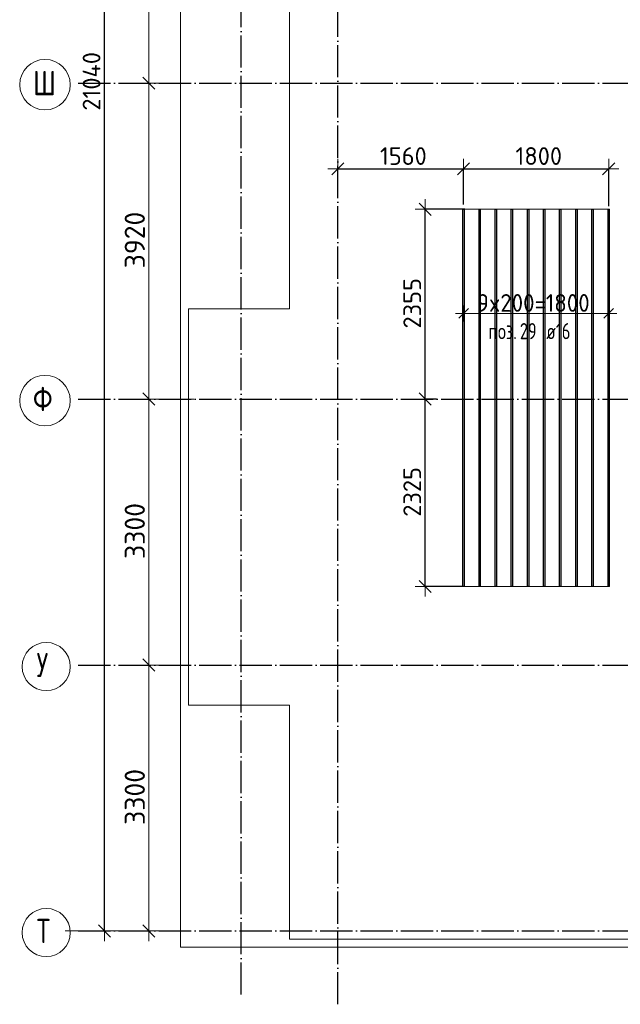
# Model space of a CAD drawing. Header units: millimetres. Extents: x -3725 to 93325, y -74170 to 82591.
# Tile 1 of 133: x 27255 to 34702, y -74170 to -61953. Entities that reach past the tile are written whole.
import ezdxf

# ---------------------------------------------------------------- set-up
doc = ezdxf.new("R2010")
doc.units = ezdxf.units.MM
doc.header["$PDMODE"] = 65
for name, pattern in [('______11', [500, 400, -50, 0, -50]), ('______3', [500, 400, -100]), ('______5', [1100, 800, -100, 100, -100])]:
    doc.linetypes.add(name, pattern=pattern)
for name, color, linetype, lineweight in [('Standard', 7, 'Continuous', 25), ('Балка_ общее', 7, '______3', 13), ('Размерная линия_ общее', 7, 'Continuous', 13), ('Фундамент (1)', 7, 'Continuous', 35)]:
    doc.layers.add(name, color=color, linetype=linetype, lineweight=lineweight)
doc.layers.add('Арм.стержн.Доп. Арм. верхн.зоны У', color=7, linetype='Continuous', lineweight=35, true_color=0x739641)
doc.layers.add('Осевая линия_ общее', color=7, linetype='______5', lineweight=13, true_color=0xa0a0a0)
doc.styles.add('ISOCPEUR', font='ISOCPEUR')
doc.dimstyles.new('DIMSTYLE_18', dxfattribs={"dimtxt": 220, "dimasz": 250, "dimexe": 0, "dimexo": 0, "dimgap": 110, "dimtad": 2, "dimdec": 0, "dimrnd": 1, "dimzin": 12, "dimdsep": 46, "dimtxsty": 'ISOCPEUR', "dimblk1": 'ALL_ML_STRICH', "dimblk2": 'ALL_ML_STRICH', "dimsah": 1, "dimcen": 0, "dimclrd": 7, "dimclre": 256, "dimclrt": 7, "dimadec": 0, "dimazin": 0, "dimtfac": 1, "dimtdec": 0, "dimtix": 1, "dimtmove": 2, "dimatfit": 3, "dimfxl": 0, "dimtzin": 0, "dimlwd": 0, "dimlwe": -3, "dimarcsym": 0})
doc.dimstyles.new('DIMSTYLE_3', dxfattribs={"dimtxt": 220, "dimasz": 250, "dimexe": 0, "dimexo": 0, "dimgap": 110, "dimtad": 2, "dimdec": 0, "dimrnd": 5, "dimzin": 12, "dimdsep": 46, "dimtxsty": 'ISOCPEUR', "dimblk1": 'ALL_ML_STRICH', "dimblk2": 'ALL_ML_STRICH', "dimsah": 1, "dimcen": 0, "dimclrd": 7, "dimclre": 256, "dimclrt": 7, "dimadec": 0, "dimazin": 0, "dimtfac": 1, "dimtdec": 0, "dimtix": 1, "dimtmove": 2, "dimatfit": 3, "dimfxl": 0, "dimtzin": 0, "dimlwd": 0, "dimlwe": -3, "dimarcsym": 0})
doc.dimstyles.new('DIMSTYLE_7', dxfattribs={"dimtxt": 250, "dimasz": 250, "dimexe": 0, "dimexo": 0, "dimgap": 125, "dimtad": 2, "dimdec": 0, "dimrnd": 5, "dimzin": 12, "dimdsep": 46, "dimtxsty": 'ISOCPEUR', "dimblk1": 'ALL_ML_STRICH', "dimblk2": 'ALL_ML_STRICH', "dimsah": 1, "dimcen": 0, "dimclrd": 7, "dimclre": 256, "dimclrt": 7, "dimadec": 0, "dimazin": 0, "dimtfac": 1, "dimtdec": 0, "dimtix": 1, "dimtmove": 2, "dimatfit": 3, "dimfxl": 0, "dimtzin": 0, "dimlwd": 0, "dimlwe": -3, "dimarcsym": 0})

# ---------------------------------------------------------------- blocks, each defined once
blk = doc.blocks.new('ALL_ML_STRICH')
at = {"color": 0, "linetype": 'ByBlock', "lineweight": -2}
for p, q in [((0, -0.5), (0, 0.5)), ((-1, 0), (0.5, 0)), ((-0.3, -0.3), (0.3, 0.3))]:
    blk.add_line(p, q, dxfattribs=at)
blk = doc.blocks.new('*D76')
at = {"layer": 'DEFPOINTS', "color": 7, "linetype": 'Continuous', "lineweight": 13, "transparency": 33554687}
for p in [(29002, -69960), (27810, -73260), (28857, -73260)]:
    blk.add_point(p, dxfattribs=at)
at = {"layer": 'Балка_ общее', "color": 251, "linetype": 'Continuous', "lineweight": -2, "true_color": 0x656565, "transparency": 33554687}
for p, q in [((28992, -69960), (28857, -69960)), ((27820, -73260), (28857, -73260))]:
    blk.add_line(p, q, dxfattribs=at)
at = {"layer": 'Балка_ общее', "color": 7, "linetype": 'Continuous', "lineweight": -2, "transparency": 33554687}
blk.add_line((28857, -73260), (28857, -69960), dxfattribs=at)
at = {"layer": 'Балка_ общее', "color": 7, "linetype": 'Continuous', "lineweight": 13, "transparency": 33554687, "xscale": 250, "yscale": 250, "zscale": 250}
for p, rotation in [((28857, -69960), 90), ((28857, -73260), 270)]:
    blk.add_blockref('ALL_ML_STRICH', p, dxfattribs=dict(at, rotation=rotation))
at = {"layer": 'Балка_ общее', "color": 7, "linetype": 'Continuous', "lineweight": 13, "transparency": 33554687, "insert": (28682, -71597), "char_height": 250, "width": 1000, "attachment_point": 5, "rotation": 90, "style": 'ISOCPEUR'}
blk.add_mtext('\\A1;{3300}', dxfattribs=at)
blk = doc.blocks.new('*D77')
at = {"layer": 'DEFPOINTS', "color": 7, "linetype": 'Continuous', "lineweight": 13, "transparency": 33554687}
for p in [(29426, -66660), (28857, -69960), (29002, -69960)]:
    blk.add_point(p, dxfattribs=at)
at = {"layer": 'Балка_ общее', "color": 251, "linetype": 'Continuous', "lineweight": -2, "true_color": 0x656565, "transparency": 33554687}
for p, q in [((29416, -66660), (28857, -66660)), ((28992, -69960), (28857, -69960))]:
    blk.add_line(p, q, dxfattribs=at)
at = {"layer": 'Балка_ общее', "color": 7, "linetype": 'Continuous', "lineweight": -2, "transparency": 33554687}
blk.add_line((28857, -69960), (28857, -66660), dxfattribs=at)
at = {"layer": 'Балка_ общее', "color": 7, "linetype": 'Continuous', "lineweight": 13, "transparency": 33554687, "xscale": 250, "yscale": 250, "zscale": 250}
for p, rotation in [((28857, -66660), 90), ((28857, -69960), 270)]:
    blk.add_blockref('ALL_ML_STRICH', p, dxfattribs=dict(at, rotation=rotation))
at = {"layer": 'Балка_ общее', "color": 7, "linetype": 'Continuous', "lineweight": 13, "transparency": 33554687, "insert": (28682, -68297), "char_height": 250, "width": 1000, "attachment_point": 5, "rotation": 90, "style": 'ISOCPEUR'}
blk.add_mtext('\\A1;{3300}', dxfattribs=at)
blk = doc.blocks.new('*D78')
at = {"layer": 'DEFPOINTS', "color": 7, "linetype": 'Continuous', "lineweight": 13, "transparency": 33554687}
for p in [(28217, -62740), (28857, -66660), (29426, -66660)]:
    blk.add_point(p, dxfattribs=at)
at = {"layer": 'Балка_ общее', "color": 251, "linetype": 'Continuous', "lineweight": -2, "true_color": 0x656565, "transparency": 33554687}
for p, q in [((28857, -62740), (28857, -62740)), ((29416, -66660), (28857, -66660))]:
    blk.add_line(p, q, dxfattribs=at)
at = {"layer": 'Балка_ общее', "color": 7, "linetype": 'Continuous', "lineweight": -2, "transparency": 33554687}
blk.add_line((28857, -66660), (28857, -62740), dxfattribs=at)
at = {"layer": 'Балка_ общее', "color": 7, "linetype": 'Continuous', "lineweight": 13, "transparency": 33554687, "xscale": 250, "yscale": 250, "zscale": 250}
for p, rotation in [((28857, -62740), 90), ((28857, -66660), 270)]:
    blk.add_blockref('ALL_ML_STRICH', p, dxfattribs=dict(at, rotation=rotation))
at = {"layer": 'Балка_ общее', "color": 7, "linetype": 'Continuous', "lineweight": 13, "transparency": 33554687, "insert": (28682, -64687), "char_height": 250, "width": 1000, "attachment_point": 5, "rotation": 90, "style": 'ISOCPEUR'}
blk.add_mtext('\\A1;{3920}', dxfattribs=at)
blk = doc.blocks.new('*D79')
at = {"layer": 'DEFPOINTS', "color": 7, "linetype": 'Continuous', "lineweight": 13, "transparency": 33554687}
for p in [(29294, -58820), (28217, -62740), (28857, -62740)]:
    blk.add_point(p, dxfattribs=at)
at = {"layer": 'Балка_ общее', "color": 251, "linetype": 'Continuous', "lineweight": -2, "true_color": 0x656565, "transparency": 33554687}
for p, q in [((29284, -58820), (28857, -58820)), ((28857, -62740), (28857, -62740))]:
    blk.add_line(p, q, dxfattribs=at)
at = {"layer": 'Балка_ общее', "color": 7, "linetype": 'Continuous', "lineweight": -2, "transparency": 33554687}
blk.add_line((28857, -62740), (28857, -58820), dxfattribs=at)
at = {"layer": 'Балка_ общее', "color": 7, "linetype": 'Continuous', "lineweight": 13, "transparency": 33554687, "xscale": 250, "yscale": 250, "zscale": 250}
for p, rotation in [((28857, -58820), 90), ((28857, -62740), 270)]:
    blk.add_blockref('ALL_ML_STRICH', p, dxfattribs=dict(at, rotation=rotation))
at = {"layer": 'Балка_ общее', "color": 7, "linetype": 'Continuous', "lineweight": 13, "transparency": 33554687, "insert": (28682, -60767), "char_height": 250, "width": 1000, "attachment_point": 5, "rotation": 90, "style": 'ISOCPEUR'}
blk.add_mtext('\\A1;{3920}', dxfattribs=at)
blk = doc.blocks.new('*D284')
at = {"layer": 'DEFPOINTS', "color": 7, "linetype": 'Continuous', "lineweight": 13, "transparency": 33554687}
for p in [(32524, -66660), (32282, -68986), (32857, -68986)]:
    blk.add_point(p, dxfattribs=at)
at = {"layer": 'Размерная линия_ общее', "color": 253, "linetype": 'Continuous', "lineweight": -2, "true_color": 0xa0a0a0, "transparency": 33554687}
for p, q in [((32424, -66660), (32282, -66660)), ((32757, -68986), (32282, -68986))]:
    blk.add_line(p, q, dxfattribs=at)
at = {"layer": 'Размерная линия_ общее', "color": 7, "linetype": 'Continuous', "lineweight": -2, "transparency": 33554687}
blk.add_line((32282, -68986), (32282, -66660), dxfattribs=at)
at = {"layer": 'Размерная линия_ общее', "color": 7, "linetype": 'Continuous', "lineweight": 13, "transparency": 33554687, "xscale": 250, "yscale": 250, "zscale": 250}
for p, rotation in [((32282, -66660), 90), ((32282, -68986), 270)]:
    blk.add_blockref('ALL_ML_STRICH', p, dxfattribs=dict(at, rotation=rotation))
at = {"layer": 'Размерная линия_ общее', "color": 7, "linetype": 'Continuous', "lineweight": 13, "transparency": 33554687, "insert": (32122, -67812), "char_height": 220, "width": 880, "attachment_point": 5, "rotation": 90, "style": 'ISOCPEUR'}
blk.add_mtext('\\A1;{2325}', dxfattribs=at)
blk = doc.blocks.new('*D285')
at = {"layer": 'DEFPOINTS', "color": 7, "linetype": 'Continuous', "lineweight": 13, "transparency": 33554687}
for p in [(32876, -64306), (32282, -66660), (32524, -66660)]:
    blk.add_point(p, dxfattribs=at)
at = {"layer": 'Размерная линия_ общее', "color": 253, "linetype": 'Continuous', "lineweight": -2, "true_color": 0xa0a0a0, "transparency": 33554687}
for p, q in [((32776, -64306), (32282, -64306)), ((32424, -66660), (32282, -66660))]:
    blk.add_line(p, q, dxfattribs=at)
at = {"layer": 'Размерная линия_ общее', "color": 7, "linetype": 'Continuous', "lineweight": -2, "transparency": 33554687}
blk.add_line((32282, -66660), (32282, -64306), dxfattribs=at)
at = {"layer": 'Размерная линия_ общее', "color": 7, "linetype": 'Continuous', "lineweight": 13, "transparency": 33554687, "xscale": 250, "yscale": 250, "zscale": 250}
for p, rotation in [((32282, -64306), 90), ((32282, -66660), 270)]:
    blk.add_blockref('ALL_ML_STRICH', p, dxfattribs=dict(at, rotation=rotation))
at = {"layer": 'Размерная линия_ общее', "color": 7, "linetype": 'Continuous', "lineweight": 13, "transparency": 33554687, "insert": (32122, -65472), "char_height": 220, "width": 880, "attachment_point": 5, "rotation": 90, "style": 'ISOCPEUR'}
blk.add_mtext('\\A1;{2355}', dxfattribs=at)
blk = doc.blocks.new('*D286')
at = {"layer": 'DEFPOINTS', "color": 7, "linetype": 'Continuous', "lineweight": 13, "transparency": 33554687}
for p in [(31200, -63805), (31200, -64000), (32758, -64347)]:
    blk.add_point(p, dxfattribs=at)
at = {"layer": 'Размерная линия_ общее', "color": 253, "linetype": 'Continuous', "lineweight": -2, "true_color": 0xa0a0a0, "transparency": 33554687}
for p, q in [((31200, -63805), (31200, -63805)), ((32758, -64247), (32758, -63805))]:
    blk.add_line(p, q, dxfattribs=at)
at = {"layer": 'Размерная линия_ общее', "color": 7, "linetype": 'Continuous', "lineweight": -2, "transparency": 33554687}
blk.add_line((31200, -63805), (32758, -63805), dxfattribs=at)
at = {"layer": 'Размерная линия_ общее', "color": 7, "linetype": 'Continuous', "lineweight": 13, "transparency": 33554687, "xscale": 250, "yscale": 250, "zscale": 250, "rotation": 180}
blk.add_blockref('ALL_ML_STRICH', (31200, -63805), dxfattribs=at)
at = {"layer": 'Размерная линия_ общее', "color": 7, "linetype": 'Continuous', "lineweight": 13, "transparency": 33554687, "xscale": 250, "yscale": 250, "zscale": 250}
blk.add_blockref('ALL_ML_STRICH', (32758, -63805), dxfattribs=at)
at = {"layer": 'Размерная линия_ общее', "color": 7, "linetype": 'Continuous', "lineweight": 13, "transparency": 33554687, "insert": (32012, -63645), "char_height": 220, "width": 880, "attachment_point": 5, "style": 'ISOCPEUR'}
blk.add_mtext('\\A1;{1560}', dxfattribs=at)
blk = doc.blocks.new('*D287')
at = {"layer": 'DEFPOINTS', "color": 7, "linetype": 'Continuous', "lineweight": 13, "transparency": 33554687}
for p in [(32758, -63805), (32758, -64347), (34558, -64365)]:
    blk.add_point(p, dxfattribs=at)
at = {"layer": 'Размерная линия_ общее', "color": 253, "linetype": 'Continuous', "lineweight": -2, "true_color": 0xa0a0a0, "transparency": 33554687}
for p, q in [((32758, -64247), (32758, -63805)), ((34558, -64265), (34558, -63805))]:
    blk.add_line(p, q, dxfattribs=at)
at = {"layer": 'Размерная линия_ общее', "color": 7, "linetype": 'Continuous', "lineweight": -2, "transparency": 33554687}
blk.add_line((32758, -63805), (34558, -63805), dxfattribs=at)
at = {"layer": 'Размерная линия_ общее', "color": 7, "linetype": 'Continuous', "lineweight": 13, "transparency": 33554687, "xscale": 250, "yscale": 250, "zscale": 250, "rotation": 180}
blk.add_blockref('ALL_ML_STRICH', (32758, -63805), dxfattribs=at)
at = {"layer": 'Размерная линия_ общее', "color": 7, "linetype": 'Continuous', "lineweight": 13, "transparency": 33554687, "xscale": 250, "yscale": 250, "zscale": 250}
blk.add_blockref('ALL_ML_STRICH', (34558, -63805), dxfattribs=at)
at = {"layer": 'Размерная линия_ общее', "color": 7, "linetype": 'Continuous', "lineweight": 13, "transparency": 33554687, "insert": (33691, -63645), "char_height": 220, "width": 880, "attachment_point": 5, "style": 'ISOCPEUR'}
blk.add_mtext('\\A1;{1800}', dxfattribs=at)
blk = doc.blocks.new('*D541')
at = {"layer": 'DEFPOINTS', "color": 7, "linetype": 'Continuous', "lineweight": 13, "transparency": 33554687}
for p in [(28160, -52220), (27980, -73260), (28306, -73260)]:
    blk.add_point(p, dxfattribs=at)
at = {"layer": 'Размерная линия_ общее', "color": 253, "linetype": 'Continuous', "lineweight": -2, "true_color": 0xa0a0a0, "transparency": 33554687}
for p, q in [((28060, -52220), (28306, -52220)), ((28306, -73260), (28306, -73260))]:
    blk.add_line(p, q, dxfattribs=at)
at = {"layer": 'Размерная линия_ общее', "color": 7, "linetype": 'Continuous', "lineweight": -2, "transparency": 33554687}
blk.add_line((28306, -73260), (28306, -52220), dxfattribs=at)
at = {"layer": 'Размерная линия_ общее', "color": 7, "linetype": 'Continuous', "lineweight": 13, "transparency": 33554687, "xscale": 250, "yscale": 250, "zscale": 250}
for p, rotation in [((28306, -52220), 90), ((28306, -73260), 270)]:
    blk.add_blockref('ALL_ML_STRICH', p, dxfattribs=dict(at, rotation=rotation))
at = {"layer": 'Размерная линия_ общее', "color": 7, "linetype": 'Continuous', "lineweight": 13, "transparency": 33554687, "insert": (28146, -62718), "char_height": 220, "width": 1100, "attachment_point": 5, "rotation": 90, "style": 'ISOCPEUR'}
blk.add_mtext('\\A1;{21040}', dxfattribs=at)
blk = doc.blocks.new('СЛОЖНЫЙ_ОБЪЕКТ_4')
at = {"layer": 'Осевая линия_ общее', "color": 253, "linetype": '______11', "lineweight": -3, "true_color": 0xa0a0a0, "transparency": 33554687}
for p, q in [((30000, -74050), (30000, -50490)), ((31200, -74170), (31200, -50490)), ((27980, -62740), (46830, -62740)), ((27980, -66660), (46830, -66660)), ((27980, -69960), (44900, -69960)), ((27980, -73260), (44900, -73260))]:
    blk.add_line(p, q, dxfattribs=at)
at = {"layer": 'Осевая линия_ общее', "color": 7, "linetype": 'Continuous', "lineweight": 13, "transparency": 33554687}
for centre, radius in [((27568.4, -62759.5), 313.4), ((27568.4, -66679.5), 313.4), ((27583.8, -69979.5), 298.8), ((27583.8, -73279.5), 298.8)]:
    blk.add_circle(centre, radius, dxfattribs=at)
at = {"layer": 'Осевая линия_ общее', "color": 7, "linetype": 'Continuous', "lineweight": 13, "transparency": 33554687, "char_height": 300, "attachment_point": 7, "style": 'ISOCPEUR'}
for s, insert, width in [('\\W0.83;Ш', (27418.4, -62890), 425), ('\\W0.83;Ф', (27418.4, -66810), 425), ('\\W0.80;У', (27463.8, -70110), 359.833), ('\\W0.80;Т', (27463.8, -73410), 359.833)]:
    blk.add_mtext(s, dxfattribs=dict(at, insert=insert, width=width))
at = {"layer": 'Балка_ общее', "color": 7, "linetype": 'Continuous', "lineweight": 13, "transparency": 33554687}
for base, p1, p2, picture, middle in [((28856.9, -58820), (28856.9, -62740), (29283.5, -58820), '*D79', (28681.9, -60767.5)), ((28856.9, -62740), (29415.8, -66660), (28856.9, -62740), '*D78', (28681.9, -64687.5)), ((28856.9, -66660), (28992.5, -69960), (29415.8, -66660), '*D77', (28681.9, -68297.5)), ((28856.9, -69960), (27820, -73260), (28992.5, -69960), '*D76', (28681.9, -71597.5))]:
    dim = blk.add_linear_dim(base=base, p1=p1, p2=p2, angle=90, dimstyle='DIMSTYLE_7', override={"dimpost": '<>', "dimclrd": 7, "dimclre": 251, "dimclrt": 7, "dimlwd": 0, "dimlwe": 65533}, dxfattribs=at)
    dim.commit()
    dim.dimension.update_dxf_attribs({"geometry": picture, "text_midpoint": middle, "dimtype": 160})

msp = doc.modelspace()

# ---------------------------------------------------------------- linework, layer by layer
at = {"layer": 'Standard', "color": 7, "linetype": 'Continuous', "lineweight": 18, "transparency": 33554687}
msp.add_lwpolyline([(29250, -73460), (46440, -73460), (46440, -51620), (29250, -51620), (29250, -73460)], dxfattribs=at)
at = {"layer": 'Арм.стержн.Доп. Арм. верхн.зоны У', "color": 7, "linetype": 'Continuous', "lineweight": 13, "transparency": 33554687}
for p, q in [((32758.1, -65597.6), (32658.1, -65597.6)), ((34558.1, -65597.6), (34658.1, -65597.6))]:
    msp.add_line(p, q, dxfattribs=at)
at = {"layer": 'Арм.стержн.Доп. Арм. верхн.зоны У', "color": 7, "linetype": 'Continuous', "lineweight": 25, "transparency": 33554687}
for p, q in [((32698.1, -65657.6), (32818.1, -65537.6)), ((34498.1, -65657.6), (34618.1, -65537.6))]:
    msp.add_line(p, q, dxfattribs=at)
at = {"layer": 'Арм.стержн.Доп. Арм. верхн.зоны У', "color": 253, "linetype": 'Continuous', "lineweight": -3, "true_color": 0xa0a0a0, "transparency": 33554687}
for p, q in [((32758.1, -65597.6), (32758.1, -65497.6)), ((32758.1, -65597.6), (32758.1, -65697.6)), ((34558.1, -65597.6), (34558.1, -65497.6)), ((34558.1, -65597.6), (34558.1, -65697.6))]:
    msp.add_line(p, q, dxfattribs=at)
at = {"layer": 'Арм.стержн.Доп. Арм. верхн.зоны У', "color": 52, "linetype": 'Continuous', "lineweight": 13, "transparency": 33554687}
msp.add_lwpolyline([(34568.1, -68985.7), (34568.1, -64305.7), (32748.1, -64305.7), (32748.1, -68985.7), (34568.1, -68985.7)], dxfattribs=at)
at = {"layer": 'Арм.стержн.Доп. Арм. верхн.зоны У', "color": 41, "linetype": 'Continuous', "lineweight": 25, "transparency": 33554687}
for points in [[(32750.1, -68985.7), (32750.1, -64305.7), (32766.1, -64305.7), (32766.1, -68985.7), (32750.1, -68985.7)], [(32950.1, -68985.7), (32950.1, -64305.7), (32966.1, -64305.7), (32966.1, -68985.7), (32950.1, -68985.7)], [(33150.1, -68985.7), (33150.1, -64305.7), (33166.1, -64305.7), (33166.1, -68985.7), (33150.1, -68985.7)], [(33350.1, -68985.7), (33350.1, -64305.7), (33366.1, -64305.7), (33366.1, -68985.7), (33350.1, -68985.7)], [(33550.1, -68985.7), (33550.1, -64305.7), (33566.1, -64305.7), (33566.1, -68985.7), (33550.1, -68985.7)], [(33750.1, -68985.7), (33750.1, -64305.7), (33766.1, -64305.7), (33766.1, -68985.7), (33750.1, -68985.7)], [(33950.1, -68985.7), (33950.1, -64305.7), (33966.1, -64305.7), (33966.1, -68985.7), (33950.1, -68985.7)], [(34150.1, -68985.7), (34150.1, -64305.7), (34166.1, -64305.7), (34166.1, -68985.7), (34150.1, -68985.7)], [(34350.1, -68985.7), (34350.1, -64305.7), (34366.1, -64305.7), (34366.1, -68985.7), (34350.1, -68985.7)], [(34550.1, -68985.7), (34550.1, -64305.7), (34566.1, -64305.7), (34566.1, -68985.7), (34550.1, -68985.7)]]:
    msp.add_lwpolyline(points, dxfattribs=at)
at = {"layer": 'Арм.стержн.Доп. Арм. верхн.зоны У', "color": 7, "linetype": 'Continuous', "lineweight": 13, "transparency": 33554687}
msp.add_lwpolyline([(32758.1, -65597.6), (32802.1, -65597.6), (32802.1, -65597.6), (34558.1, -65597.6)], dxfattribs=at)
at = {"layer": 'Фундамент (1)', "color": 7, "lineweight": 18, "transparency": 33554687}
for p, q in [((30600, -65540), (30600, -59940)), ((29350, -70460), (29350, -65540)), ((29350, -65540), (30600, -65540)), ((30600, -70460), (29350, -70460)), ((30600, -73360), (30600, -70460)), ((44500, -73360), (30600, -73360))]:
    msp.add_line(p, q, dxfattribs=at)
at = {"layer": 'Фундамент (1)', "color": 7, "linetype": 'Continuous', "lineweight": 18, "transparency": 33554687}
for p, q in [((30600, -65540), (30600, -59940)), ((29350, -70460), (29350, -65540)), ((29350, -65540), (30600, -65540)), ((30600, -70460), (29350, -70460)), ((30600, -73360), (30600, -70460)), ((44500, -73360), (30600, -73360))]:
    msp.add_line(p, q, dxfattribs=at)

# ---------------------------------------------------------------- block references
at = {"layer": 'Балка_ общее', "color": 7, "linetype": 'Continuous', "lineweight": 13, "transparency": 33554687}
msp.add_blockref('СЛОЖНЫЙ_ОБЪЕКТ_4', (0, 0), dxfattribs=at)

# ---------------------------------------------------------------- texts
at = {"layer": 'Арм.стержн.Доп. Арм. верхн.зоны У', "color": 7, "linetype": 'Continuous', "lineweight": 13, "transparency": 33554687, "insert": (32921.1, -65577.6), "char_height": 220, "width": 1598.71, "attachment_point": 7, "style": 'ISOCPEUR'}
msp.add_mtext('\\W0.94;9x200=1800', dxfattribs=at)
at = {"layer": 'Арм.стержн.Доп. Арм. верхн.зоны У', "color": 7, "linetype": 'Continuous', "lineweight": 25, "transparency": 33554687, "char_height": 200, "attachment_point": 7, "style": 'ISOCPEUR'}
for s, insert, width in [('\\W0.73;29', (33457, -65917.6), 306.006), ('\\W0.74; ø16 ', (33690.3, -65917.6), 624.254), ('\\W0.77;поз.', (33065.3, -65917.6), 468.039)]:
    msp.add_mtext(s, dxfattribs=dict(at, insert=insert, width=width))

# ---------------------------------------------------------------- dimensions: what is measured, and where the dimension line sits
at = {"layer": 'Размерная линия_ общее', "color": 7, "linetype": 'Continuous', "lineweight": 13, "transparency": 33554687}
for base, p1, p2, dimstyle, picture, middle in [((28306.4, -52220), (28306.4, -73260), (28059.8, -52220), 'DIMSTYLE_18', '*D541', (28146.4, -62718)), ((32282, -64305.7), (32424.1, -66660), (32776, -64305.7), 'DIMSTYLE_3', '*D285', (32122, -65471.9)), ((32282, -66660), (32757.1, -68985.7), (32424.1, -66660), 'DIMSTYLE_3', '*D284', (32122, -67811.9))]:
    dim = msp.add_linear_dim(base=base, p1=p1, p2=p2, angle=90, dimstyle=dimstyle, override={"dimpost": '<>', "dimclrd": 7, "dimclre": 253, "dimclrt": 7, "dimlwd": 0, "dimlwe": 65533}, dxfattribs=at)
    dim.commit()
    dim.dimension.update_dxf_attribs({"geometry": picture, "text_midpoint": middle, "dimtype": 160})
for base, p1, p2, picture, middle in [((32758.1, -63804.9), (31200, -63804.9), (32758.1, -64246.8), '*D286', (32012.1, -63644.9)), ((34558.1, -63804.9), (32758.1, -64246.8), (34558.1, -64264.7), '*D287', (33691.1, -63644.9))]:
    dim = msp.add_linear_dim(base=base, p1=p1, p2=p2, dimstyle='DIMSTYLE_3', override={"dimpost": '<>', "dimclrd": 7, "dimclre": 253, "dimclrt": 7, "dimlwd": 0, "dimlwe": 65533}, dxfattribs=at)
    dim.commit()
    dim.dimension.update_dxf_attribs({"geometry": picture, "text_midpoint": middle, "dimtype": 160})

doc.saveas('drawing.dxf')
